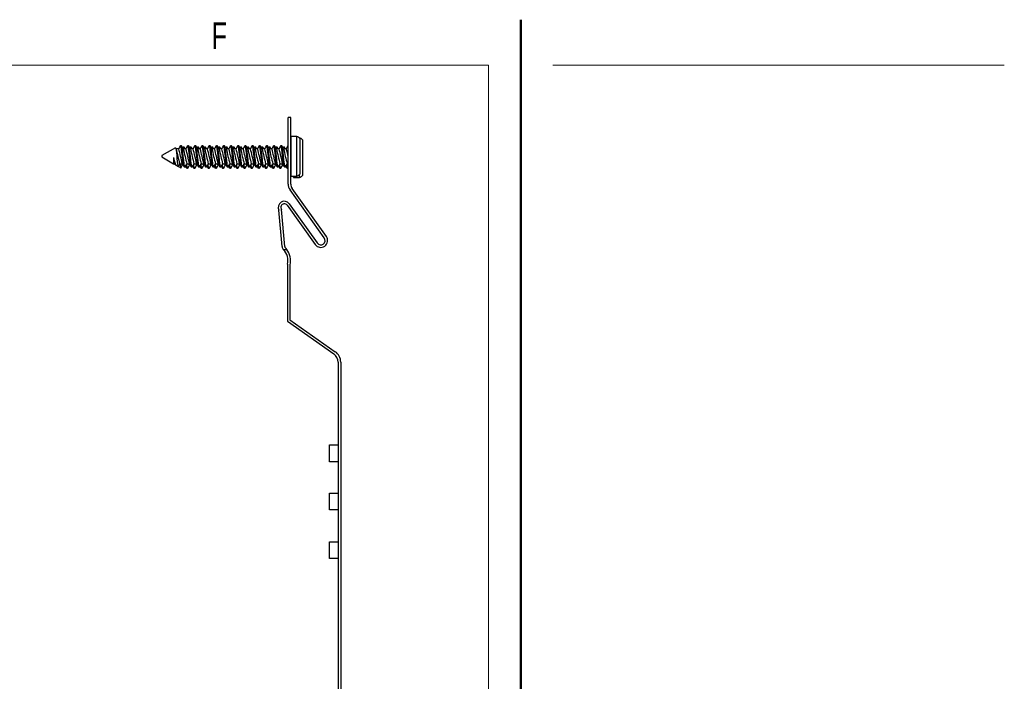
# Paper-space layout 'Sheet3' of a CAD drawing. Header units: inches. Extents: x 0.5 to 19.2, y -4 to 10.7.
# Tile 27 of 27: x 12.4 to 16.3, y 8.1 to 10.7. Entities that reach past the tile are written whole.
import ezdxf

# ---------------------------------------------------------------- set-up
doc = ezdxf.new("R2010")
doc.units = ezdxf.units.IN
doc.header["$MEASUREMENT"] = 0
doc.styles.add('SLDTEXTSTYLE0', font='TXT', dxfattribs={"width": 0.7})

psp = doc.layouts.new('Sheet3')

# ---------------------------------------------------------------- linework, layer by layer
at = {"color": 7, "linetype": 'Continuous', "lineweight": 50}
psp.add_line((14.3762516, 10.6939449), (14.3762516, 0.3920732), dxfattribs=at)
at = {"color": 7, "linetype": 'Continuous', "lineweight": 18}
for p, q in [((14.2512516, 10.5170732), (0.6262516, 10.5170732)), ((14.2512516, 10.5170732), (14.2512516, 0.5170732)), ((14.5012516, 10.5170732), (16.2512516, 10.5170732))]:
    psp.add_line(p, q, dxfattribs=at)
at = {"color": 7, "linetype": 'Continuous', "lineweight": 25}
for p, q in [((13.4746126, 10.0564097), (13.4746126, 10.3148132)), ((13.4846126, 10.3148132), (13.4746126, 10.3148132)), ((13.4846126, 10.0564097), (13.4846126, 10.3148132)), ((13.5085368, 10.2411696), (13.4852087, 10.2411696)), ((13.4852087, 10.2411696), (13.4852087, 10.086955)), ((13.5085368, 10.086955), (13.5085368, 10.2411696)), ((13.5185368, 10.2360153), (13.5171614, 10.2360153)), ((13.5185368, 10.2348897), (13.5185368, 10.2360153)), ((13.5201126, 10.233467), (13.5201126, 10.0946575)), ((13.0375379, 10.1971187), (12.9846126, 10.1665623)), ((13.0405032, 10.1929787), (13.0386376, 10.1961501)), ((13.0506011, 10.1930623), (13.040454, 10.1930623)), ((13.0610015, 10.2050623), (13.0575293, 10.2050623)), ((13.0710015, 10.199908), (13.0675293, 10.199908)), ((13.0783788, 10.1930623), (13.0682318, 10.1930623)), ((13.0887793, 10.2050623), (13.085307, 10.2050623)), ((13.0987793, 10.199908), (13.095307, 10.199908)), ((13.1061566, 10.1930623), (13.0960096, 10.1930623)), ((13.116557, 10.2050623), (13.1130848, 10.2050623)), ((13.126557, 10.199908), (13.1230848, 10.199908)), ((13.1339344, 10.1930623), (13.1237874, 10.1930623)), ((13.1443348, 10.2050623), (13.1408626, 10.2050623)), ((13.1543348, 10.199908), (13.1508626, 10.199908)), ((13.1617122, 10.1930623), (13.1515651, 10.1930623)), ((13.1721126, 10.2050623), (13.1686404, 10.2050623)), ((13.1821126, 10.199908), (13.1786404, 10.199908)), ((13.18949, 10.1930623), (13.1793429, 10.1930623)), ((13.1998904, 10.2050623), (13.1964182, 10.2050623)), ((13.2098904, 10.199908), (13.2064182, 10.199908)), ((13.2172677, 10.1930623), (13.2071207, 10.1930623)), ((13.2276682, 10.2050623), (13.2241959, 10.2050623)), ((13.2376682, 10.199908), (13.2341959, 10.199908)), ((13.2450455, 10.1930623), (13.2348985, 10.1930623)), ((13.2554459, 10.2050623), (13.2519737, 10.2050623)), ((13.2654459, 10.199908), (13.2619737, 10.199908)), ((13.2728233, 10.1930623), (13.2626762, 10.1930623)), ((13.2832237, 10.2050623), (13.2797515, 10.2050623)), ((13.2932237, 10.199908), (13.2897515, 10.199908)), ((13.3006011, 10.1930623), (13.290454, 10.1930623)), ((13.3110015, 10.2050623), (13.3075293, 10.2050623)), ((13.3210015, 10.199908), (13.3175293, 10.199908)), ((13.3283788, 10.1930623), (13.3182318, 10.1930623)), ((13.3387793, 10.2050623), (13.335307, 10.2050623)), ((13.3487793, 10.199908), (13.345307, 10.199908)), ((13.3561566, 10.1930623), (13.3460096, 10.1930623)), ((13.366557, 10.2050623), (13.3630848, 10.2050623)), ((13.376557, 10.199908), (13.3730848, 10.199908)), ((13.3839344, 10.1930623), (13.3737874, 10.1930623)), ((13.3943348, 10.2050623), (13.3908626, 10.2050623)), ((13.4043348, 10.199908), (13.4008626, 10.199908)), ((13.4117122, 10.1930623), (13.4015651, 10.1930623)), ((13.4221126, 10.2050623), (13.4186404, 10.2050623)), ((13.4321126, 10.199908), (13.4286404, 10.199908)), ((13.43949, 10.1930623), (13.4293429, 10.1930623)), ((13.4498904, 10.2050623), (13.4464182, 10.2050623)), ((13.4598904, 10.199908), (13.4564182, 10.199908)), ((13.4672677, 10.1930623), (13.4571207, 10.1930623)), ((13.4746126, 10.2050623), (13.4741959, 10.2050623)), ((13.5301126, 10.2283128), (13.5301126, 10.0895033)), ((12.9846126, 10.1665623), (12.9846126, 10.1615623)), ((12.9846126, 10.1615623), (13.0305119, 10.1350623)), ((13.0305119, 10.1589423), (13.0305119, 10.1350623)), ((13.0305119, 10.1350623), (13.0363775, 10.1350623)), ((13.0315845, 10.1350623), (13.038843, 10.1308716)), ((13.0363144, 10.1351695), (13.0374797, 10.1331888)), ((13.038481, 10.1314868), (13.039106, 10.1304246)), ((13.0396999, 10.1297576), (13.0481115, 10.1249012)), ((13.0498052, 10.1247859), (13.0492953, 10.1253815)), ((13.0496999, 10.1246034), (13.0581115, 10.1197469)), ((13.0540408, 10.1350623), (13.0641552, 10.1350623)), ((13.0714182, 10.1230623), (13.0748904, 10.1230623)), ((13.0814182, 10.117908), (13.0848904, 10.117908)), ((13.0818186, 10.1350623), (13.091933, 10.1350623)), ((13.0991959, 10.1230623), (13.1026682, 10.1230623)), ((13.1091959, 10.117908), (13.1126682, 10.117908)), ((13.1095964, 10.1350623), (13.1197108, 10.1350623)), ((13.1269737, 10.1230623), (13.1304459, 10.1230623)), ((13.1369737, 10.117908), (13.1404459, 10.117908)), ((13.1373741, 10.1350623), (13.1474886, 10.1350623)), ((13.1547515, 10.1230623), (13.1582237, 10.1230623)), ((13.1647515, 10.117908), (13.1682237, 10.117908)), ((13.1651519, 10.1350623), (13.1752664, 10.1350623)), ((13.1825293, 10.1230623), (13.1860015, 10.1230623)), ((13.1925293, 10.117908), (13.1960015, 10.117908)), ((13.1929297, 10.1350623), (13.2030441, 10.1350623)), ((13.210307, 10.1230623), (13.2137793, 10.1230623)), ((13.220307, 10.117908), (13.2237793, 10.117908)), ((13.2207075, 10.1350623), (13.2308219, 10.1350623)), ((13.2380848, 10.1230623), (13.241557, 10.1230623)), ((13.2480848, 10.117908), (13.251557, 10.117908)), ((13.2484852, 10.1350623), (13.2585997, 10.1350623)), ((13.2658626, 10.1230623), (13.2693348, 10.1230623)), ((13.2758626, 10.117908), (13.2793348, 10.117908)), ((13.276263, 10.1350623), (13.2863775, 10.1350623)), ((13.2936404, 10.1230623), (13.2971126, 10.1230623)), ((13.3036404, 10.117908), (13.3071126, 10.117908)), ((13.3040408, 10.1350623), (13.3141552, 10.1350623)), ((13.3214182, 10.1230623), (13.3248904, 10.1230623)), ((13.3314182, 10.117908), (13.3348904, 10.117908)), ((13.3318186, 10.1350623), (13.341933, 10.1350623)), ((13.3491959, 10.1230623), (13.3526682, 10.1230623)), ((13.3591959, 10.117908), (13.3626682, 10.117908)), ((13.3595964, 10.1350623), (13.3697108, 10.1350623)), ((13.3769737, 10.1230623), (13.3804459, 10.1230623)), ((13.3869737, 10.117908), (13.3904459, 10.117908)), ((13.3873741, 10.1350623), (13.3974886, 10.1350623)), ((13.4047515, 10.1230623), (13.4082237, 10.1230623)), ((13.4147515, 10.117908), (13.4182237, 10.117908)), ((13.4151519, 10.1350623), (13.4252664, 10.1350623)), ((13.4325293, 10.1230623), (13.4360015, 10.1230623)), ((13.4425293, 10.117908), (13.4460015, 10.117908)), ((13.4429297, 10.1350623), (13.4530441, 10.1350623)), ((13.460307, 10.1230623), (13.4637793, 10.1230623)), ((13.470307, 10.117908), (13.4737793, 10.117908)), ((13.4707075, 10.1350623), (13.4746126, 10.1350623)), ((13.4852087, 10.086955), (13.5085368, 10.086955)), ((13.4946126, 10.0844081), (13.4946126, 10.086955)), ((13.4952087, 10.086955), (13.4952087, 10.0818008)), ((13.4952087, 10.0818008), (13.5185368, 10.0818008)), ((13.5185368, 10.0818008), (13.5185368, 10.0932349)), ((13.6147096, 9.8472862), (13.4819244, 10.0335565)), ((13.6228524, 9.8530909), (13.4900672, 10.0393612)), ((13.470983, 9.9740269), (13.5793172, 9.8220563)), ((13.4791258, 9.9798316), (13.58746, 9.827861)), ((13.4512758, 9.8137877), (13.438939, 9.9545459)), ((13.4612376, 9.8146608), (13.4486898, 9.9578265)), ((13.4556822, 9.8030022), (13.4690137, 9.8030022)), ((13.4715959, 9.7406638), (13.4715959, 9.5241284)), ((13.4815959, 9.7406638), (13.4815959, 9.529334)), ((13.4715959, 9.5241284), (13.651658, 9.3980475)), ((13.4815959, 9.529334), (13.6573937, 9.4062391)), ((13.6684463, 9.3657975), (13.6684463, 7.1709156)), ((13.6784463, 9.3657975), (13.6784463, 7.1709156)), ((13.6351392, 8.9797387), (13.6351392, 9.0446993)), ((13.6351392, 9.0446993), (13.6684463, 9.0446993)), ((13.6684463, 8.9797387), (13.6351392, 8.9797387)), ((13.6351392, 8.7924993), (13.6351392, 8.8574599)), ((13.6351392, 8.8574599), (13.6684463, 8.8574599)), ((13.6684463, 8.7924993), (13.6351392, 8.7924993)), ((13.6351392, 8.6037544), (13.6351392, 8.668715)), ((13.6351392, 8.668715), (13.6684463, 8.668715)), ((13.6684463, 8.6037544), (13.6351392, 8.6037544))]:
    psp.add_line(p, q, dxfattribs=at)
at = {"color": 7, "linetype": 'Continuous', "lineweight": 25, "flags": 128}
for points in [[(13.0379596, 10.1969596), (13.0382303, 10.1971859), (13.0393248, 10.1944024), (13.040361, 10.1882543), (13.0415184, 10.178989), (13.0426334, 10.1677467), (13.0436643, 10.1559044), (13.0448082, 10.1443151), (13.0459401, 10.1345333), (13.0469715, 10.1278796), (13.0481, 10.1249134), (13.0488536, 10.125791)], [(13.0566128, 10.204251), (13.0530058, 10.1981336), (13.0499904, 10.1930623)], [(13.0711802, 10.1234857), (13.0696296, 10.1262454), (13.0680072, 10.1349389), (13.066171, 10.1484812), (13.0644737, 10.1640623), (13.0628081, 10.1793803), (13.0610015, 10.1927881), (13.0609403, 10.1931857), (13.0593178, 10.2018792), (13.0575293, 10.2050623), (13.0566143, 10.2034338)], [(13.075792, 10.124667), (13.0748904, 10.1230623), (13.0731019, 10.1262454), (13.0714794, 10.1349389), (13.0696433, 10.1484812), (13.0679459, 10.1640623), (13.0662486, 10.1796433), (13.0644125, 10.1931857), (13.06279, 10.2018792), (13.0610015, 10.2050623)], [(13.068281, 10.1929787), (13.0647378, 10.1990017), (13.0611945, 10.2050266)], [(13.0700014, 10.1930623), (13.0693178, 10.196725), (13.0675293, 10.199908), (13.0666143, 10.1982796)], [(13.0734736, 10.1930623), (13.07279, 10.196725), (13.0710015, 10.199908)], [(13.0751997, 10.1930623), (13.0747378, 10.1938475), (13.0711945, 10.1998724)], [(13.0843906, 10.204251), (13.0807835, 10.1981336), (13.0777682, 10.1930623)], [(13.098958, 10.1234857), (13.0974074, 10.1262454), (13.0957849, 10.1349389), (13.0939488, 10.1484812), (13.0922515, 10.1640623), (13.0905859, 10.1793803), (13.0887793, 10.1927881), (13.088718, 10.1931857), (13.0870956, 10.2018792), (13.085307, 10.2050623), (13.084392, 10.2034338)], [(13.1035698, 10.124667), (13.1026682, 10.1230623), (13.1008796, 10.1262454), (13.0992572, 10.1349389), (13.097421, 10.1484812), (13.0957237, 10.1640623), (13.0940264, 10.1796433), (13.0921903, 10.1931857), (13.0905678, 10.2018792), (13.0887793, 10.2050623)], [(13.0960588, 10.1929787), (13.0925156, 10.1990017), (13.0889723, 10.2050266)], [(13.0977791, 10.1930623), (13.0970956, 10.196725), (13.095307, 10.199908), (13.094392, 10.1982796)], [(13.1012514, 10.1930623), (13.1005678, 10.196725), (13.0987793, 10.199908)], [(13.1029775, 10.1930623), (13.1025156, 10.1938475), (13.0989723, 10.1998724)], [(13.1121684, 10.204251), (13.1085613, 10.1981336), (13.1055459, 10.1930623)], [(13.1267358, 10.1234857), (13.1251852, 10.1262454), (13.1235627, 10.1349389), (13.1217266, 10.1484812), (13.1200293, 10.1640623), (13.1183637, 10.1793803), (13.116557, 10.1927881), (13.1164958, 10.1931857), (13.1148734, 10.2018792), (13.1130848, 10.2050623), (13.1121698, 10.2034338)], [(13.1313476, 10.124667), (13.1304459, 10.1230623), (13.1286574, 10.1262454), (13.1270349, 10.1349389), (13.1251988, 10.1484812), (13.1235015, 10.1640623), (13.1218042, 10.1796433), (13.119968, 10.1931857), (13.1183456, 10.2018792), (13.116557, 10.2050623)], [(13.1238365, 10.1929787), (13.1202934, 10.1990017), (13.11675, 10.2050266)], [(13.1255569, 10.1930623), (13.1248734, 10.196725), (13.1230848, 10.199908), (13.1221698, 10.1982796)], [(13.1290291, 10.1930623), (13.1283456, 10.196725), (13.126557, 10.199908)], [(13.1307553, 10.1930623), (13.1302934, 10.1938475), (13.12675, 10.1998724)], [(13.1399462, 10.204251), (13.1363391, 10.1981336), (13.1333237, 10.1930623)], [(13.1545136, 10.1234857), (13.152963, 10.1262454), (13.1513405, 10.1349389), (13.1495044, 10.1484812), (13.147807, 10.1640623), (13.1461415, 10.1793803), (13.1443348, 10.1927881), (13.1442736, 10.1931857), (13.1426511, 10.2018792), (13.1408626, 10.2050623), (13.1399476, 10.2034338)], [(13.1591254, 10.124667), (13.1582237, 10.1230623), (13.1564352, 10.1262454), (13.1548127, 10.1349389), (13.1529766, 10.1484812), (13.1512793, 10.1640623), (13.1495819, 10.1796433), (13.1477458, 10.1931857), (13.1461234, 10.2018792), (13.1443348, 10.2050623)], [(13.1516143, 10.1929787), (13.1480711, 10.1990017), (13.1445278, 10.2050266)], [(13.1533347, 10.1930623), (13.1526511, 10.196725), (13.1508626, 10.199908), (13.1499476, 10.1982796)], [(13.1568069, 10.1930623), (13.1561234, 10.196725), (13.1543348, 10.199908)], [(13.1585331, 10.1930623), (13.1580711, 10.1938475), (13.1545278, 10.1998724)], [(13.167724, 10.204251), (13.1641169, 10.1981336), (13.1611015, 10.1930623)], [(13.1822913, 10.1234857), (13.1807407, 10.1262454), (13.1791183, 10.1349389), (13.1772822, 10.1484812), (13.1755848, 10.1640623), (13.1739192, 10.1793803), (13.1721126, 10.1927881), (13.1720514, 10.1931857), (13.1704289, 10.2018792), (13.1686404, 10.2050623), (13.1677254, 10.2034338)], [(13.1869031, 10.124667), (13.1860015, 10.1230623), (13.184213, 10.1262454), (13.1825905, 10.1349389), (13.1807544, 10.1484812), (13.179057, 10.1640623), (13.1773597, 10.1796433), (13.1755236, 10.1931857), (13.1739011, 10.2018792), (13.1721126, 10.2050623)], [(13.1793921, 10.1929787), (13.1758489, 10.1990017), (13.1723056, 10.2050266)], [(13.1811125, 10.1930623), (13.1804289, 10.196725), (13.1786404, 10.199908), (13.1777254, 10.1982796)], [(13.1845847, 10.1930623), (13.1839011, 10.196725), (13.1821126, 10.199908)], [(13.1863108, 10.1930623), (13.1858489, 10.1938475), (13.1823056, 10.1998724)], [(13.1955017, 10.204251), (13.1918947, 10.1981336), (13.1888793, 10.1930623)], [(13.2100691, 10.1234857), (13.2085185, 10.1262454), (13.206896, 10.1349389), (13.2050599, 10.1484812), (13.2033626, 10.1640623), (13.201697, 10.1793803), (13.1998904, 10.1927881), (13.1998292, 10.1931857), (13.1982067, 10.2018792), (13.1964182, 10.2050623), (13.1955031, 10.2034338)], [(13.2146809, 10.124667), (13.2137793, 10.1230623), (13.2119907, 10.1262454), (13.2103683, 10.1349389), (13.2085322, 10.1484812), (13.2068348, 10.1640623), (13.2051375, 10.1796433), (13.2033014, 10.1931857), (13.2016789, 10.2018792), (13.1998904, 10.2050623)], [(13.2071699, 10.1929787), (13.2036267, 10.1990017), (13.2000834, 10.2050266)], [(13.2088902, 10.1930623), (13.2082067, 10.196725), (13.2064182, 10.199908), (13.2055031, 10.1982796)], [(13.2123625, 10.1930623), (13.2116789, 10.196725), (13.2098904, 10.199908)], [(13.2140886, 10.1930623), (13.2136267, 10.1938475), (13.2100834, 10.1998724)], [(13.2232795, 10.204251), (13.2196724, 10.1981336), (13.216657, 10.1930623)], [(13.2378469, 10.1234857), (13.2362963, 10.1262454), (13.2346738, 10.1349389), (13.2328377, 10.1484812), (13.2311404, 10.1640623), (13.2294748, 10.1793803), (13.2276682, 10.1927881), (13.2276069, 10.1931857), (13.2259845, 10.2018792), (13.2241959, 10.2050623), (13.2232809, 10.2034338)], [(13.2424587, 10.124667), (13.241557, 10.1230623), (13.2397685, 10.1262454), (13.238146, 10.1349389), (13.2363099, 10.1484812), (13.2346126, 10.1640623), (13.2329153, 10.1796433), (13.2310792, 10.1931857), (13.2294567, 10.2018792), (13.2276682, 10.2050623)], [(13.2349477, 10.1929787), (13.2314045, 10.1990017), (13.2278612, 10.2050266)], [(13.236668, 10.1930623), (13.2359845, 10.196725), (13.2341959, 10.199908), (13.2332809, 10.1982796)], [(13.2401402, 10.1930623), (13.2394567, 10.196725), (13.2376682, 10.199908)], [(13.2418664, 10.1930623), (13.2414045, 10.1938475), (13.2378612, 10.1998724)], [(13.2510573, 10.204251), (13.2474502, 10.1981336), (13.2444348, 10.1930623)], [(13.2656247, 10.1234857), (13.2640741, 10.1262454), (13.2624516, 10.1349389), (13.2606155, 10.1484812), (13.2589182, 10.1640623), (13.2572526, 10.1793803), (13.2554459, 10.1927881), (13.2553847, 10.1931857), (13.2537622, 10.2018792), (13.2519737, 10.2050623), (13.2510587, 10.2034338)], [(13.2702365, 10.124667), (13.2693348, 10.1230623), (13.2675463, 10.1262454), (13.2659238, 10.1349389), (13.2640877, 10.1484812), (13.2623904, 10.1640623), (13.260693, 10.1796433), (13.2588569, 10.1931857), (13.2572345, 10.2018792), (13.2554459, 10.2050623)], [(13.2627254, 10.1929787), (13.2591822, 10.1990017), (13.2556389, 10.2050266)], [(13.2644458, 10.1930623), (13.2637622, 10.196725), (13.2619737, 10.199908), (13.2610587, 10.1982796)], [(13.267918, 10.1930623), (13.2672345, 10.196725), (13.2654459, 10.199908)], [(13.2696442, 10.1930623), (13.2691822, 10.1938475), (13.2656389, 10.1998724)], [(13.2788351, 10.204251), (13.275228, 10.1981336), (13.2722126, 10.1930623)], [(13.2934025, 10.1234857), (13.2918519, 10.1262454), (13.2902294, 10.1349389), (13.2883933, 10.1484812), (13.2866959, 10.1640623), (13.2850304, 10.1793803), (13.2832237, 10.1927881), (13.2831625, 10.1931857), (13.28154, 10.2018792), (13.2797515, 10.2050623), (13.2788365, 10.2034338)], [(13.2980142, 10.124667), (13.2971126, 10.1230623), (13.2953241, 10.1262454), (13.2937016, 10.1349389), (13.2918655, 10.1484812), (13.2901682, 10.1640623), (13.2884708, 10.1796433), (13.2866347, 10.1931857), (13.2850122, 10.2018792), (13.2832237, 10.2050623)], [(13.2905032, 10.1929787), (13.28696, 10.1990017), (13.2834167, 10.2050266)], [(13.2922236, 10.1930623), (13.29154, 10.196725), (13.2897515, 10.199908), (13.2888365, 10.1982796)], [(13.2956958, 10.1930623), (13.2950122, 10.196725), (13.2932237, 10.199908)], [(13.2974219, 10.1930623), (13.29696, 10.1938475), (13.2934167, 10.1998724)], [(13.3066128, 10.204251), (13.3030058, 10.1981336), (13.2999904, 10.1930623)], [(13.3211802, 10.1234857), (13.3196296, 10.1262454), (13.3180072, 10.1349389), (13.316171, 10.1484812), (13.3144737, 10.1640623), (13.3128081, 10.1793803), (13.3110015, 10.1927881), (13.3109403, 10.1931857), (13.3093178, 10.2018792), (13.3075293, 10.2050623), (13.3066143, 10.2034338)], [(13.325792, 10.124667), (13.3248904, 10.1230623), (13.3231019, 10.1262454), (13.3214794, 10.1349389), (13.3196433, 10.1484812), (13.3179459, 10.1640623), (13.3162486, 10.1796433), (13.3144125, 10.1931857), (13.31279, 10.2018792), (13.3110015, 10.2050623)], [(13.318281, 10.1929787), (13.3147378, 10.1990017), (13.3111945, 10.2050266)], [(13.3200014, 10.1930623), (13.3193178, 10.196725), (13.3175293, 10.199908), (13.3166143, 10.1982796)], [(13.3234736, 10.1930623), (13.32279, 10.196725), (13.3210015, 10.199908)], [(13.3251997, 10.1930623), (13.3247378, 10.1938475), (13.3211945, 10.1998724)], [(13.3343906, 10.204251), (13.3307835, 10.1981336), (13.3277682, 10.1930623)], [(13.348958, 10.1234857), (13.3474074, 10.1262454), (13.3457849, 10.1349389), (13.3439488, 10.1484812), (13.3422515, 10.1640623), (13.3405859, 10.1793803), (13.3387793, 10.1927881), (13.338718, 10.1931857), (13.3370956, 10.2018792), (13.335307, 10.2050623), (13.334392, 10.2034338)], [(13.3535698, 10.124667), (13.3526682, 10.1230623), (13.3508796, 10.1262454), (13.3492572, 10.1349389), (13.347421, 10.1484812), (13.3457237, 10.1640623), (13.3440264, 10.1796433), (13.3421903, 10.1931857), (13.3405678, 10.2018792), (13.3387793, 10.2050623)], [(13.3460588, 10.1929787), (13.3425156, 10.1990017), (13.3389723, 10.2050266)], [(13.3477791, 10.1930623), (13.3470956, 10.196725), (13.345307, 10.199908), (13.344392, 10.1982796)], [(13.3512514, 10.1930623), (13.3505678, 10.196725), (13.3487793, 10.199908)], [(13.3529775, 10.1930623), (13.3525156, 10.1938475), (13.3489723, 10.1998724)], [(13.3621684, 10.204251), (13.3585613, 10.1981336), (13.3555459, 10.1930623)], [(13.3767358, 10.1234857), (13.3751852, 10.1262454), (13.3735627, 10.1349389), (13.3717266, 10.1484812), (13.3700293, 10.1640623), (13.3683637, 10.1793803), (13.366557, 10.1927881), (13.3664958, 10.1931857), (13.3648734, 10.2018792), (13.3630848, 10.2050623), (13.3621698, 10.2034338)], [(13.3813476, 10.124667), (13.3804459, 10.1230623), (13.3786574, 10.1262454), (13.3770349, 10.1349389), (13.3751988, 10.1484812), (13.3735015, 10.1640623), (13.3718042, 10.1796433), (13.369968, 10.1931857), (13.3683456, 10.2018792), (13.366557, 10.2050623)], [(13.3738365, 10.1929787), (13.3702934, 10.1990017), (13.36675, 10.2050266)], [(13.3755569, 10.1930623), (13.3748734, 10.196725), (13.3730848, 10.199908), (13.3721698, 10.1982796)], [(13.3790291, 10.1930623), (13.3783456, 10.196725), (13.376557, 10.199908)], [(13.3807553, 10.1930623), (13.3802934, 10.1938475), (13.37675, 10.1998724)], [(13.3899462, 10.204251), (13.3863391, 10.1981336), (13.3833237, 10.1930623)], [(13.4045136, 10.1234857), (13.402963, 10.1262454), (13.4013405, 10.1349389), (13.3995044, 10.1484812), (13.397807, 10.1640623), (13.3961415, 10.1793803), (13.3943348, 10.1927881), (13.3942736, 10.1931857), (13.3926511, 10.2018792), (13.3908626, 10.2050623), (13.3899476, 10.2034338)], [(13.4091254, 10.124667), (13.4082237, 10.1230623), (13.4064352, 10.1262454), (13.4048127, 10.1349389), (13.4029766, 10.1484812), (13.4012793, 10.1640623), (13.3995819, 10.1796433), (13.3977458, 10.1931857), (13.3961234, 10.2018792), (13.3943348, 10.2050623)], [(13.4016143, 10.1929787), (13.3980711, 10.1990017), (13.3945278, 10.2050266)], [(13.4033347, 10.1930623), (13.4026511, 10.196725), (13.4008626, 10.199908), (13.3999476, 10.1982796)], [(13.4068069, 10.1930623), (13.4061234, 10.196725), (13.4043348, 10.199908)], [(13.4085331, 10.1930623), (13.4080711, 10.1938475), (13.4045278, 10.1998724)], [(13.417724, 10.204251), (13.4141169, 10.1981336), (13.4111015, 10.1930623)], [(13.4322913, 10.1234857), (13.4307407, 10.1262454), (13.4291183, 10.1349389), (13.4272822, 10.1484812), (13.4255848, 10.1640623), (13.4239192, 10.1793803), (13.4221126, 10.1927881), (13.4220514, 10.1931857), (13.4204289, 10.2018792), (13.4186404, 10.2050623), (13.4177254, 10.2034338)], [(13.4369031, 10.124667), (13.4360015, 10.1230623), (13.434213, 10.1262454), (13.4325905, 10.1349389), (13.4307544, 10.1484812), (13.429057, 10.1640623), (13.4273597, 10.1796433), (13.4255236, 10.1931857), (13.4239011, 10.2018792), (13.4221126, 10.2050623)], [(13.4293921, 10.1929787), (13.4258489, 10.1990017), (13.4223056, 10.2050266)], [(13.4311125, 10.1930623), (13.4304289, 10.196725), (13.4286404, 10.199908), (13.4277254, 10.1982796)], [(13.4345847, 10.1930623), (13.4339011, 10.196725), (13.4321126, 10.199908)], [(13.4363108, 10.1930623), (13.4358489, 10.1938475), (13.4323056, 10.1998724)], [(13.4455017, 10.204251), (13.4418947, 10.1981336), (13.4388793, 10.1930623)], [(13.4600691, 10.1234857), (13.4585185, 10.1262454), (13.456896, 10.1349389), (13.4550599, 10.1484812), (13.4533626, 10.1640623), (13.451697, 10.1793803), (13.4498904, 10.1927881), (13.4498292, 10.1931857), (13.4482067, 10.2018792), (13.4464182, 10.2050623), (13.4455031, 10.2034338)], [(13.4646809, 10.124667), (13.4637793, 10.1230623), (13.4619907, 10.1262454), (13.4603683, 10.1349389), (13.4585322, 10.1484812), (13.4568348, 10.1640623), (13.4551375, 10.1796433), (13.4533014, 10.1931857), (13.4516789, 10.2018792), (13.4498904, 10.2050623)], [(13.4571699, 10.1929787), (13.4536267, 10.1990017), (13.4500834, 10.2050266)], [(13.4588902, 10.1930623), (13.4582067, 10.196725), (13.4564182, 10.199908), (13.4555031, 10.1982796)], [(13.4623625, 10.1930623), (13.4616789, 10.196725), (13.4598904, 10.199908)], [(13.4640886, 10.1930623), (13.4636267, 10.1938475), (13.4600834, 10.1998724)], [(13.4732795, 10.204251), (13.4696724, 10.1981336), (13.466657, 10.1930623)], [(13.4746126, 10.2043207), (13.4741959, 10.2050623), (13.4732809, 10.2034338)], [(13.0480156, 10.1238498), (13.051621, 10.1299644), (13.0546515, 10.1350623)], [(13.0552825, 10.1350623), (13.0559401, 10.1293791), (13.0569715, 10.1227253), (13.0581, 10.1197591), (13.0588536, 10.1206368)], [(13.0580156, 10.1186955), (13.061621, 10.1248102), (13.0646515, 10.129908)], [(13.0614864, 10.1350623), (13.0622523, 10.1321595), (13.0640408, 10.129908)], [(13.0640921, 10.1351695), (13.0676368, 10.1291445), (13.0711817, 10.1231158)], [(13.0757934, 10.1238498), (13.0793988, 10.1299644), (13.0824293, 10.1350623)], [(13.0767575, 10.1254849), (13.0776368, 10.1239903), (13.0811817, 10.1179616)], [(13.0811802, 10.1183315), (13.0796296, 10.1210911), (13.0783163, 10.1281284)], [(13.085792, 10.1195127), (13.0848904, 10.117908), (13.0831019, 10.1210911), (13.0814794, 10.1297847), (13.0808368, 10.1345241)], [(13.0857934, 10.1186955), (13.0893988, 10.1248102), (13.0924293, 10.129908)], [(13.0892641, 10.1350623), (13.0900301, 10.1321595), (13.0918186, 10.129908)], [(13.0918699, 10.1351695), (13.0954146, 10.1291445), (13.0989595, 10.1231158)], [(13.1035712, 10.1238498), (13.1071766, 10.1299644), (13.1102071, 10.1350623)], [(13.1045353, 10.1254849), (13.1054146, 10.1239903), (13.1089595, 10.1179616)], [(13.108958, 10.1183315), (13.1074074, 10.1210911), (13.106094, 10.1281284)], [(13.1135698, 10.1195127), (13.1126682, 10.117908), (13.1108796, 10.1210911), (13.1092572, 10.1297847), (13.1086146, 10.1345241)], [(13.1135712, 10.1186955), (13.1171766, 10.1248102), (13.1202071, 10.129908)], [(13.1170419, 10.1350623), (13.1178078, 10.1321595), (13.1195964, 10.129908)], [(13.1196477, 10.1351695), (13.1231924, 10.1291445), (13.1267373, 10.1231158)], [(13.1313489, 10.1238498), (13.1349544, 10.1299644), (13.1379848, 10.1350623)], [(13.1323131, 10.1254849), (13.1331924, 10.1239903), (13.1367373, 10.1179616)], [(13.1367358, 10.1183315), (13.1351852, 10.1210911), (13.1338718, 10.1281284)], [(13.1413476, 10.1195127), (13.1404459, 10.117908), (13.1386574, 10.1210911), (13.1370349, 10.1297847), (13.1363924, 10.1345241)], [(13.1413489, 10.1186955), (13.1449544, 10.1248102), (13.1479848, 10.129908)], [(13.1448197, 10.1350623), (13.1455856, 10.1321595), (13.1473741, 10.129908)], [(13.1474255, 10.1351695), (13.1509702, 10.1291445), (13.154515, 10.1231158)], [(13.1591267, 10.1238498), (13.1627322, 10.1299644), (13.1657626, 10.1350623)], [(13.1600909, 10.1254849), (13.1609702, 10.1239903), (13.164515, 10.1179616)], [(13.1645136, 10.1183315), (13.162963, 10.1210911), (13.1616496, 10.1281284)], [(13.1691254, 10.1195127), (13.1682237, 10.117908), (13.1664352, 10.1210911), (13.1648127, 10.1297847), (13.1641701, 10.1345241)], [(13.1691267, 10.1186955), (13.1727322, 10.1248102), (13.1757626, 10.129908)], [(13.1725975, 10.1350623), (13.1733634, 10.1321595), (13.1751519, 10.129908)], [(13.1752032, 10.1351695), (13.178748, 10.1291445), (13.1822928, 10.1231158)], [(13.1869045, 10.1238498), (13.1905099, 10.1299644), (13.1935404, 10.1350623)], [(13.1878686, 10.1254849), (13.188748, 10.1239903), (13.1922928, 10.1179616)], [(13.1922913, 10.1183315), (13.1907407, 10.1210911), (13.1894274, 10.1281284)], [(13.1969031, 10.1195127), (13.1960015, 10.117908), (13.194213, 10.1210911), (13.1925905, 10.1297847), (13.1919479, 10.1345241)], [(13.1969045, 10.1186955), (13.2005099, 10.1248102), (13.2035404, 10.129908)], [(13.2003752, 10.1350623), (13.2011412, 10.1321595), (13.2029297, 10.129908)], [(13.202981, 10.1351695), (13.2065257, 10.1291445), (13.2100706, 10.1231158)], [(13.2146823, 10.1238498), (13.2182877, 10.1299644), (13.2213182, 10.1350623)], [(13.2156464, 10.1254849), (13.2165257, 10.1239903), (13.2200706, 10.1179616)], [(13.2200691, 10.1183315), (13.2185185, 10.1210911), (13.2172051, 10.1281284)], [(13.2246809, 10.1195127), (13.2237793, 10.117908), (13.2219907, 10.1210911), (13.2203683, 10.1297847), (13.2197257, 10.1345241)], [(13.2246823, 10.1186955), (13.2282877, 10.1248102), (13.2313182, 10.129908)], [(13.228153, 10.1350623), (13.2289189, 10.1321595), (13.2307075, 10.129908)], [(13.2307588, 10.1351695), (13.2343035, 10.1291445), (13.2378484, 10.1231158)], [(13.2424601, 10.1238498), (13.2460655, 10.1299644), (13.249096, 10.1350623)], [(13.2434242, 10.1254849), (13.2443035, 10.1239903), (13.2478484, 10.1179616)], [(13.2478469, 10.1183315), (13.2462963, 10.1210911), (13.2449829, 10.1281284)], [(13.2524587, 10.1195127), (13.251557, 10.117908), (13.2497685, 10.1210911), (13.248146, 10.1297847), (13.2475035, 10.1345241)], [(13.2524601, 10.1186955), (13.2560655, 10.1248102), (13.259096, 10.129908)], [(13.2559308, 10.1350623), (13.2566967, 10.1321595), (13.2584852, 10.129908)], [(13.2585366, 10.1351695), (13.2620813, 10.1291445), (13.2656262, 10.1231158)], [(13.2702378, 10.1238498), (13.2738433, 10.1299644), (13.2768737, 10.1350623)], [(13.271202, 10.1254849), (13.2720813, 10.1239903), (13.2756262, 10.1179616)], [(13.2756247, 10.1183315), (13.2740741, 10.1210911), (13.2727607, 10.1281284)], [(13.2802365, 10.1195127), (13.2793348, 10.117908), (13.2775463, 10.1210911), (13.2759238, 10.1297847), (13.2752812, 10.1345241)], [(13.2802378, 10.1186955), (13.2838433, 10.1248102), (13.2868737, 10.129908)], [(13.2837086, 10.1350623), (13.2844745, 10.1321595), (13.286263, 10.129908)], [(13.2863144, 10.1351695), (13.2898591, 10.1291445), (13.2934039, 10.1231158)], [(13.2980156, 10.1238498), (13.301621, 10.1299644), (13.3046515, 10.1350623)], [(13.2989797, 10.1254849), (13.2998591, 10.1239903), (13.3034039, 10.1179616)], [(13.3034025, 10.1183315), (13.3018519, 10.1210911), (13.3005385, 10.1281284)], [(13.3080142, 10.1195127), (13.3071126, 10.117908), (13.3053241, 10.1210911), (13.3037016, 10.1297847), (13.303059, 10.1345241)], [(13.3080156, 10.1186955), (13.311621, 10.1248102), (13.3146515, 10.129908)], [(13.3114864, 10.1350623), (13.3122523, 10.1321595), (13.3140408, 10.129908)], [(13.3140921, 10.1351695), (13.3176368, 10.1291445), (13.3211817, 10.1231158)], [(13.3257934, 10.1238498), (13.3293988, 10.1299644), (13.3324293, 10.1350623)], [(13.3267575, 10.1254849), (13.3276368, 10.1239903), (13.3311817, 10.1179616)], [(13.3311802, 10.1183315), (13.3296296, 10.1210911), (13.3283163, 10.1281284)], [(13.335792, 10.1195127), (13.3348904, 10.117908), (13.3331019, 10.1210911), (13.3314794, 10.1297847), (13.3308368, 10.1345241)], [(13.3357934, 10.1186955), (13.3393988, 10.1248102), (13.3424293, 10.129908)], [(13.3392641, 10.1350623), (13.3400301, 10.1321595), (13.3418186, 10.129908)], [(13.3418699, 10.1351695), (13.3454146, 10.1291445), (13.3489595, 10.1231158)], [(13.3535712, 10.1238498), (13.3571766, 10.1299644), (13.3602071, 10.1350623)], [(13.3545353, 10.1254849), (13.3554146, 10.1239903), (13.3589595, 10.1179616)], [(13.358958, 10.1183315), (13.3574074, 10.1210911), (13.356094, 10.1281284)], [(13.3635698, 10.1195127), (13.3626682, 10.117908), (13.3608796, 10.1210911), (13.3592572, 10.1297847), (13.3586146, 10.1345241)], [(13.3635712, 10.1186955), (13.3671766, 10.1248102), (13.3702071, 10.129908)], [(13.3670419, 10.1350623), (13.3678078, 10.1321595), (13.3695964, 10.129908)], [(13.3696477, 10.1351695), (13.3731924, 10.1291445), (13.3767373, 10.1231158)], [(13.3813489, 10.1238498), (13.3849544, 10.1299644), (13.3879848, 10.1350623)], [(13.3823131, 10.1254849), (13.3831924, 10.1239903), (13.3867373, 10.1179616)], [(13.3867358, 10.1183315), (13.3851852, 10.1210911), (13.3838718, 10.1281284)], [(13.3913476, 10.1195127), (13.3904459, 10.117908), (13.3886574, 10.1210911), (13.3870349, 10.1297847), (13.3863924, 10.1345241)], [(13.3913489, 10.1186955), (13.3949544, 10.1248102), (13.3979848, 10.129908)], [(13.3948197, 10.1350623), (13.3955856, 10.1321595), (13.3973741, 10.129908)], [(13.3974255, 10.1351695), (13.4009702, 10.1291445), (13.404515, 10.1231158)], [(13.4091267, 10.1238498), (13.4127322, 10.1299644), (13.4157626, 10.1350623)], [(13.4100909, 10.1254849), (13.4109702, 10.1239903), (13.414515, 10.1179616)], [(13.4145136, 10.1183315), (13.412963, 10.1210911), (13.4116496, 10.1281284)], [(13.4191254, 10.1195127), (13.4182237, 10.117908), (13.4164352, 10.1210911), (13.4148127, 10.1297847), (13.4141701, 10.1345241)], [(13.4191267, 10.1186955), (13.4227322, 10.1248102), (13.4257626, 10.129908)], [(13.4225975, 10.1350623), (13.4233634, 10.1321595), (13.4251519, 10.129908)], [(13.4252032, 10.1351695), (13.428748, 10.1291445), (13.4322928, 10.1231158)], [(13.4369045, 10.1238498), (13.4405099, 10.1299644), (13.4435404, 10.1350623)], [(13.4378686, 10.1254849), (13.438748, 10.1239903), (13.4422928, 10.1179616)], [(13.4422913, 10.1183315), (13.4407407, 10.1210911), (13.4394274, 10.1281284)], [(13.4469031, 10.1195127), (13.4460015, 10.117908), (13.444213, 10.1210911), (13.4425905, 10.1297847), (13.4419479, 10.1345241)], [(13.4469045, 10.1186955), (13.4505099, 10.1248102), (13.4535404, 10.129908)], [(13.4503752, 10.1350623), (13.4511412, 10.1321595), (13.4529297, 10.129908)], [(13.452981, 10.1351695), (13.4565257, 10.1291445), (13.4600706, 10.1231158)], [(13.4646823, 10.1238498), (13.4682877, 10.1299644), (13.4713182, 10.1350623)], [(13.4656464, 10.1254849), (13.4665257, 10.1239903), (13.4700706, 10.1179616)], [(13.4700691, 10.1183315), (13.4685185, 10.1210911), (13.4672051, 10.1281284)], [(13.4746809, 10.1195127), (13.4737793, 10.117908), (13.4719907, 10.1210911), (13.4703683, 10.1297847), (13.4697257, 10.1345241)]]:
    psp.add_lwpolyline(points, dxfattribs=at)
at = {"color": 7, "linetype": 'Continuous', "lineweight": 25}
for centre, radius, start, end in [((13.4906126, 10.2385623), 0.006, 154.2435103, 180), ((13.4923626, 10.2043123), 0.04025, 46.414125, 66.3066031), ((13.5023626, 10.199158), 0.04025, 46.414125, 66.3066031), ((14.5687621, 10.5232189), 1.5636643, 192.2021961, 194.373109), ((11.7699506, 9.860973), 1.3230076, 11.9744946, 14.5373402), ((14.5965399, 10.5232189), 1.5636643, 192.2021961, 194.373109), ((11.7977283, 9.860973), 1.3230076, 11.9744946, 14.5373402), ((14.6243176, 10.5232189), 1.5636643, 192.2021961, 194.373109), ((11.8255061, 9.860973), 1.3230076, 11.9744946, 14.5373402), ((14.6520954, 10.5232189), 1.5636643, 192.2021961, 194.373109), ((11.8532839, 9.860973), 1.3230076, 11.9744946, 14.5373402), ((14.6798732, 10.5232189), 1.5636643, 192.2021961, 194.373109), ((11.8810617, 9.860973), 1.3230076, 11.9744946, 14.5373402), ((14.707651, 10.5232189), 1.5636643, 192.2021961, 194.373109), ((11.9088395, 9.860973), 1.3230076, 11.9744946, 14.5373402), ((14.7354288, 10.5232189), 1.5636643, 192.2021961, 194.373109), ((11.9366172, 9.860973), 1.3230076, 11.9744946, 14.5373402), ((14.7632065, 10.5232189), 1.5636643, 192.2021961, 194.373109), ((11.964395, 9.860973), 1.3230076, 11.9744946, 14.5373402), ((14.7909843, 10.5232189), 1.5636643, 192.2021961, 194.373109), ((11.9921728, 9.860973), 1.3230076, 11.9744946, 14.5373402), ((14.8187621, 10.5232189), 1.5636643, 192.2021961, 194.373109), ((12.0199506, 9.860973), 1.3230076, 11.9744946, 14.5373402), ((14.8465399, 10.5232189), 1.5636643, 192.2021961, 194.373109), ((12.0477283, 9.860973), 1.3230076, 11.9744946, 14.5373402), ((14.8743176, 10.5232189), 1.5636643, 192.2021961, 194.373109), ((12.0755061, 9.860973), 1.3230076, 11.9744946, 14.5373402), ((14.9020954, 10.5232189), 1.5636643, 192.2021961, 194.373109), ((12.1032839, 9.860973), 1.3230076, 11.9744946, 14.5373402), ((14.9298732, 10.5232189), 1.5636643, 192.2021961, 194.373109), ((12.1310617, 9.860973), 1.3230076, 11.9744946, 14.5373402), ((14.957651, 10.5232189), 1.5636643, 192.2021961, 194.373109), ((12.1588395, 9.860973), 1.3230076, 11.9744946, 14.5373402), ((14.9854288, 10.5232189), 1.5636643, 192.2021961, 194.373109), ((13.3749598, 10.154962), 0.0998618, 3.7078083, 22.4284837), ((13.0979252, 10.1633516), 0.0675573, 183.7421519, 204.3792613), ((13.1064391, 10.1672819), 0.0763838, 186.2680237, 209.26637), ((13.4906126, 10.0895623), 0.006, 180, 205.7564897), ((13.5006126, 10.084408), 0.006, 180, 205.7564897), ((13.4923626, 10.1238123), 0.04025, 293.6933969, 313.585875), ((13.5023626, 10.118658), 0.04025, 293.6933969, 313.585875), ((13.5139827, 10.0564097), 0.0393701, 180, 215.4836679), ((13.5139827, 10.0564097), 0.0293701, 180, 215.4836679), ((13.4597626, 9.9660282), 0.0237795, 35.4836679, 208.8727174), ((13.4597626, 9.9660282), 0.0137795, 35.4836679, 216.5277579), ((13.6010848, 9.8375736), 0.0267323, 215.4836679, 35.4836679), ((13.4708857, 9.8155064), 0.019685, 185.0089251, 219.4358751), ((13.4708857, 9.8155064), 0.009685, 185.0089251, 224.5145115), ((13.6010848, 9.8375736), 0.0167323, 215.4836679, 35.4836679), ((13.4708857, 9.8155064), 0.019685, 219.4358751, 224.5145115), ((13.4143203, 9.7598916), 0.0596411, 345.9723855, 44.5145115), ((13.4143203, 9.7598916), 0.0696411, 38.2459736, 44.5145115), ((13.4143203, 9.7598916), 0.0696411, 345.9723855, 38.2459736), ((13.4912809, 9.7406638), 0.019685, 165.9723855, 180), ((13.4912809, 9.7406638), 0.009685, 165.9723855, 180), ((13.6290762, 9.3657975), 0.0393701, 0, 55), ((13.6290762, 9.3657975), 0.0493701, 0, 55)]:
    psp.add_arc(centre, radius, start, end, dxfattribs=at)

# ---------------------------------------------------------------- texts
at = {"color": 7, "linetype": 'Continuous', "lineweight": 0, "insert": (13.2074254, 10.6839024), "char_height": 0.1041667, "attachment_point": 2, "style": 'SLDTEXTSTYLE0'}
psp.add_mtext('F', dxfattribs=at)

doc.saveas('drawing.dxf')
